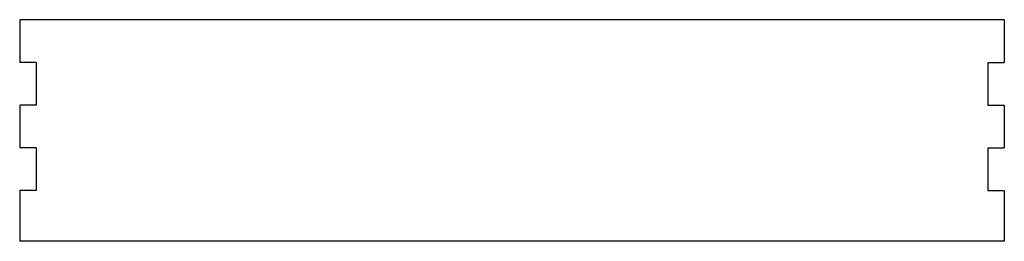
# Model space of a CAD drawing. Extents: x -95 to 95, y -2 to 41.
import ezdxf

# ---------------------------------------------------------------- set-up
doc = ezdxf.new("R2010")
doc.units = 0
doc.layers.add('VISIBLE', color=7, linetype='CONTINUOUS')

msp = doc.modelspace()

# ---------------------------------------------------------------- linework, layer by layer
at = {"layer": 'VISIBLE'}
for p, q in [((95.25, 41.275), (-95.25, 41.275)), ((-95.25, 41.275), (-95.25, 33.02)), ((95.25, 41.275), (95.25, 33.02)), ((-92.075, 33.02), (-95.25, 33.02)), ((-92.075, 33.02), (-92.075, 24.765)), ((92.075, 33.02), (92.075, 24.765)), ((92.075, 33.02), (95.25, 33.02)), ((-92.075, 24.765), (-95.25, 24.765)), ((-95.25, 24.765), (-95.25, 16.51)), ((92.075, 24.765), (95.25, 24.765)), ((95.25, 24.765), (95.25, 16.51)), ((-92.075, 16.51), (-95.25, 16.51)), ((-92.075, 16.51), (-92.075, 8.255)), ((92.075, 16.51), (92.075, 8.255)), ((92.075, 16.51), (95.25, 16.51)), ((-92.075, 8.255), (-95.25, 8.255)), ((-95.25, 8.255), (-95.25, -1.5875)), ((92.075, 8.255), (95.25, 8.255)), ((95.25, 8.255), (95.25, -1.5875)), ((95.25, -1.5875), (-95.25, -1.5875))]:
    msp.add_line(p, q, dxfattribs=at)

doc.saveas('drawing.dxf')
